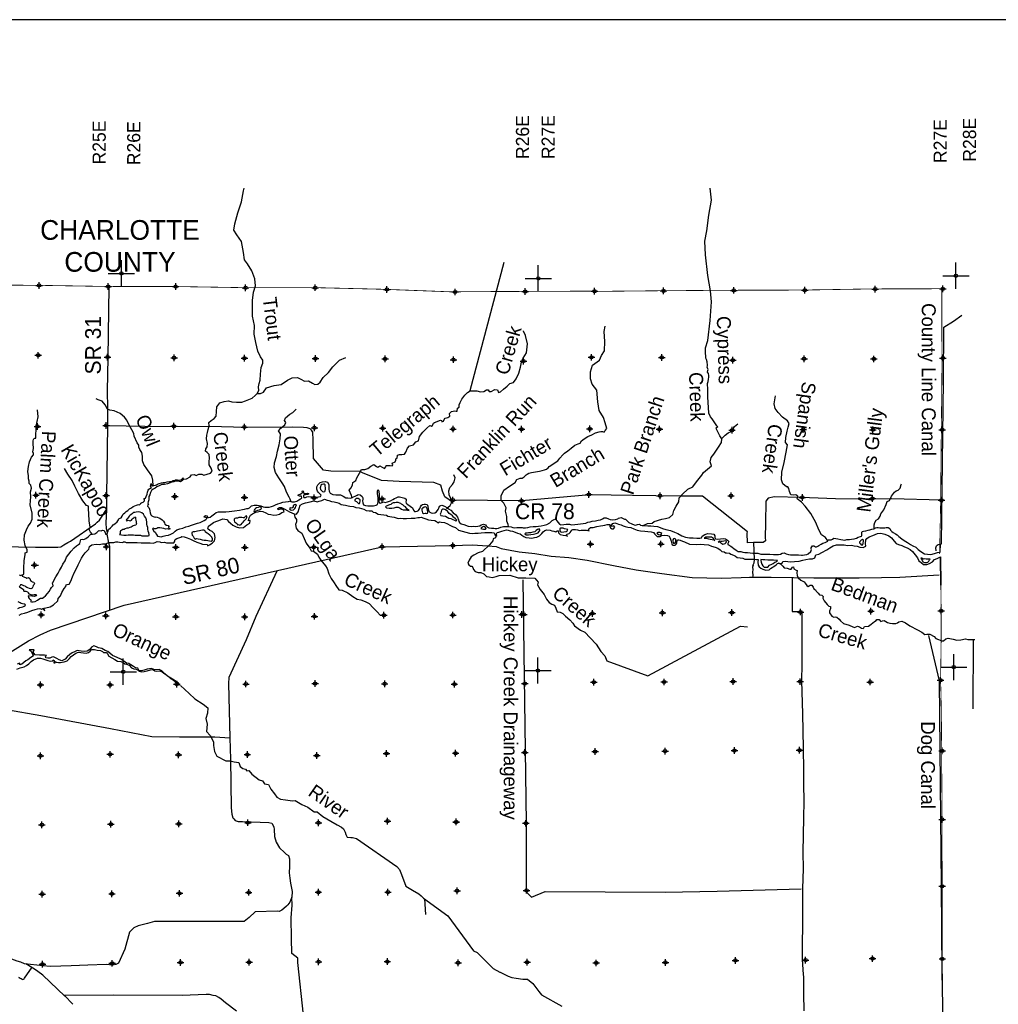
# Model space of a CAD drawing. Extents: x 135824 to 412824, y 708299 to 906299.
# Tile 11 of 12: x 244706 to 319190, y 831380 to 906299. Entities that reach past the tile are written whole.
import ezdxf
from ezdxf.enums import TextEntityAlignment as Align

# ---------------------------------------------------------------- set-up
doc = ezdxf.new("R2010")
doc.units = 0
doc.header["$LTSCALE"] = 1800
doc.header["$PDMODE"] = 34
doc.header["$PDSIZE"] = 250
doc.linetypes.add('PHANTOM', pattern=[0])
doc.linetypes.add('STREAM', pattern=[0])
doc.layers.get('0').update_dxf_attribs({"linetype": 'CONTINUOUS'})
for name, color, linetype in [('BORDER', 1, 'CONTINUOUS'), ('COUNTY', 15, 'PHANTOM'), ('MAJROADS', 9, 'CONTINUOUS'), ('SEC', 2, 'CONTINUOUS'), ('TEXT', 7, 'CONTINUOUS'), ('TRUNKNAMES', 2, 'CONTINUOUS'), ('TRUNKS', 5, 'STREAM'), ('WATER', 4, 'CONTINUOUS')]:
    doc.layers.add(name, color=color, linetype=linetype)

# ---------------------------------------------------------------- blocks, each defined once
blk = doc.blocks.new('TICK')
at = {"color": 0}
for points in [[(500, 0), (500, 1000)], [(0, 500), (1000, 500)]]:
    blk.add_lwpolyline(points, dxfattribs=at)
blk.add_point((500, 500), dxfattribs=at)

msp = doc.modelspace()

# ---------------------------------------------------------------- linework, layer by layer
at = {"layer": 'BORDER', "color": 0}
msp.add_lwpolyline([(135824, 708299), (412824, 708299), (412824, 906299), (135824, 906299)], close=True, dxfattribs=at)
at = {"layer": 'COUNTY', "color": 0}
msp.add_line((314814, 863285), (314781, 865425), dxfattribs=at)
at = {"layer": 'COUNTY', "color": 0, "const_width": 60}
for points in [[(309574, 885814), (304211, 885726), (298807, 885713), (293461, 885675), (288984, 885630), (288208, 885645), (282929, 885623), (278920, 885606), (277966, 885592), (277594, 885590), (272402, 885786), (266950, 885917), (261647, 885912), (256329, 886000), (251194, 886003), (245934, 886091), (240641, 886112)], [(314888, 885827), (309574, 885814)], [(314718, 865650), (314791, 868979), (314845, 874341), (314900, 879803), (314888, 885827)], [(314814, 863285), (314844, 861312), (314838, 859025), (314798, 856034), (314832, 854720), (314858, 853404), (314909, 845443), (314914, 840357), (314926, 834835), (314981, 829498), (315070, 824253), (315101, 819200), (315207, 813930), (315236, 808550), (315283, 803247), (315347, 797993), (315435, 792714), (315683, 785859), (315722, 780672), (315802, 775318)]]:
    msp.add_lwpolyline(points, dxfattribs=at)
at = {"layer": 'MAJROADS', "color": 0}
for points in [[(251483, 885978), (251426, 880574), (251374, 878070), (251389, 876729), (251387, 875388), (251314, 870093), (251306, 869037), (251257, 867990), (251296, 867596), (251361, 867311), (251343, 867152), (251463, 866489), (251529, 866229), (251536, 866086), (251543, 865860), (251551, 861386)], [(314876, 869748), (311098, 869852), (309673, 869804), (306808, 869842), (304161, 869954), (302159, 869994), (301680, 869898), (301503, 869664), (301465, 867989), (301457, 866908), (301463, 866656), (301295, 866507), (300725, 866511), (300557, 866521), (300105, 866491), (300077, 867220), (300103, 867337), (296687, 870036), (295020, 870048), (293127, 870062), (291350, 870093), (288100, 870142), (282935, 869678), (277706, 869734), (277405, 869770), (277063, 869982), (276899, 870419), (276760, 870889), (276217, 871078), (273586, 871156), (272246, 871242), (270809, 871814), (270609, 871916), (268380, 871941), (267836, 872021), (267072, 872923), (267041, 874298), (267012, 874909), (266921, 875061), (266804, 875171), (266595, 875256), (266310, 875258), (265439, 875290), (261861, 875267), (259189, 875345), (256499, 875324), (254228, 875349), (251387, 875388)], [(240718, 866254), (245921, 866165), (247605, 866152), (247840, 866184), (248076, 866333), (248371, 866507), (248564, 866631), (250476, 867932), (250603, 868065), (250780, 868207), (250890, 868365), (251306, 869037)], [(237622, 854183), (245386, 859049), (246253, 859494), (247053, 859839), (252666, 861744), (272291, 866201), (277678, 866281), (279156, 866332), (280329, 866274), (280967, 866222), (281351, 866073), (282714, 865809), (283911, 865672), (285158, 865477), (286499, 865373), (287889, 865184), (289897, 864781), (291620, 864439), (293588, 864170), (295882, 863865), (298128, 863811), (299620, 863857), (300249, 863884), (301909, 863887), (303602, 863846), (305152, 863833), (306703, 863827), (308606, 863835), (310308, 863862), (311700, 863892), (314698, 864064)], [(300557, 866521), (300598, 865213), (300571, 864937), (300485, 864753), (300485, 864753)], [(300485, 864753), (300528, 864803), (300493, 864644), (300500, 864468), (300482, 864251), (300505, 864024), (300487, 863823)], [(264269, 864348), (262683, 860890), (261932, 859119), (260612, 856247), (260600, 855803), (260703, 851654), (260741, 850045), (260797, 846325), (260844, 845855), (260934, 845578), (261009, 845502), (261117, 845375), (261326, 845282), (261661, 845279), (263663, 845214), (263897, 845170), (264054, 844892), (264078, 844683), (264107, 844138), (264221, 843726), (264486, 843280), (264852, 842934), (264994, 842816), (265161, 842714), (265242, 842437), (265241, 842202), (265246, 841867), (265209, 841381), (265256, 840970), (265321, 840610), (265450, 839963), (265413, 839536), (265259, 839144), (265116, 838952), (265006, 838836), (264820, 838678), (264668, 838545), (264450, 838454), (264324, 838455), (262631, 838409), (262159, 837994), (261796, 837678), (256928, 837681), (254959, 837688), (254421, 837524), (253733, 837345), (253397, 837197), (253051, 836881), (252714, 835576), (252228, 834499), (252018, 834400), (251783, 834352), (251289, 834406), (249898, 834357), (248632, 834308), (247057, 834253), (246479, 834299), (245084, 834470)], [(303494, 863882), (303508, 861259), (304227, 861259), (304233, 857265), (304223, 856000), (304297, 853478), (304328, 850863), (304343, 850679), (304350, 849388), (304375, 848140), (304390, 846841), (304355, 845559), (304319, 842953), (304335, 841680), (304299, 840197), (304280, 838756), (304277, 837315), (304268, 836041), (304267, 834784), (304334, 833636), (304358, 833477), (304373, 832169), (304389, 830879)], [(239736, 855507), (239750, 854292), (241065, 854274), (246321, 853355), (251625, 852360), (254763, 851766), (256858, 851734), (259564, 851722), (260703, 851654)], [(245084, 834470), (244800, 834598), (244524, 834667), (241248, 835881), (237513, 837291), (231228, 839408), (230651, 839571), (230341, 839565), (225405, 839493), (222791, 839495), (220177, 839481), (218911, 839441), (218911, 839441), (217219, 839445), (216196, 839402), (215258, 839401), (214839, 839395)], [(266978, 817549), (267008, 818736), (267080, 820578), (266993, 821233), (266813, 824024), (266359, 829332), (266295, 830559), (265887, 834564), (265864, 834891), (265414, 835238), (265389, 836378), (265368, 837970), (265442, 838916), (265413, 839536)], [(248132, 832009), (246476, 833588), (246093, 833868), (245843, 834062), (245843, 834062), (245167, 834453)], [(261211, 830848), (260378, 831499), (260037, 831770), (259853, 831888), (259645, 832016), (259436, 832059), (259160, 832128), (258892, 832130), (257073, 832060), (251811, 832082), (248107, 832043)], [(248748, 831384), (248107, 832043)]]:
    msp.add_lwpolyline(points, dxfattribs=at)
at = {"layer": 'SEC', "color": 0}
for p in [(246184, 886082), (251444, 885994), (256579, 885991), (261897, 885903), (267199, 885907), (272652, 885777), (277844, 885581), (283179, 885614), (288458, 885635), (293711, 885666), (299057, 885704), (304461, 885716), (309824, 885804), (314963, 885817), (246121, 880763), (251398, 880625), (256457, 880572), (261809, 880543), (267212, 880513), (272514, 880492), (277723, 880430), (283050, 880319), (288221, 880610), (293575, 880597), (298978, 880384), (304408, 880497), (309719, 880485), (314973, 880557), (246058, 875352), (251294, 875424), (256445, 875370), (261805, 875307), (267141, 875253), (272334, 875216), (277686, 875153), (282904, 875142), (288091, 875164), (293394, 875135), (298924, 875064), (304337, 875126), (309640, 875098), (314918, 875094), (245946, 870118), (251281, 870088), (256508, 870018), (261809, 869947), (267111, 869917), (272288, 869830), (277681, 869742), (282908, 869679), (288030, 870171), (293442, 870075), (298846, 870079), (304275, 869949), (309612, 869861), (314864, 869732), (251302, 866189), (256589, 866152), (261842, 866140), (267087, 866162), (272291, 866201), (277678, 866281), (288144, 866392), (293515, 866404), (245841, 864799), (246348, 861013), (251266, 860944), (256586, 860874), (261830, 860862), (267143, 860900), (272422, 860981), (277683, 861002), (282937, 861049), (283071, 861048), (288300, 861121), (293629, 861176), (298916, 861189), (304144, 861228), (309498, 861299), (314844, 861312), (246285, 855685), (251589, 855681), (256658, 855746), (261928, 855751), (267190, 855789), (272485, 855769), (277789, 855740), (283151, 855778), (288405, 855884), (293751, 855905), (299004, 855935), (304115, 855932), (309444, 855904), (314798, 856034), (246281, 850289), (251586, 850402), (256788, 850366), (262033, 850379), (267320, 850309), (272616, 850464), (277886, 850486), (283148, 850550), (288502, 850613), (293831, 850643), (299110, 850690), (304062, 850713), (314920, 850662), (246395, 845043), (251649, 845082), (256810, 845104), (262081, 845201), (267443, 845197), (272705, 845320), (277925, 845249), (277933, 845258), (283236, 845154), (314909, 845443), (314914, 840357), (246425, 839765), (251729, 839786), (256874, 839825), (262136, 839897), (267439, 839910), (272735, 839915), (277997, 840021), (283281, 840050), (246438, 834427), (251742, 834499), (256954, 834563), (262166, 834585), (267461, 834615), (272689, 834629), (278076, 834541), (283330, 834579), (288583, 834526), (293853, 834564), (299183, 834720), (304520, 834741), (309623, 834856), (314926, 834835)]:
    msp.add_point(p, dxfattribs=at)
at = {"layer": 'TEXT', "color": 0}
msp.add_line((245841, 864799), (246141, 864799), dxfattribs=at)
msp.add_lwpolyline([(297765, 875400), (297846, 875341)], dxfattribs=at)
at = {"layer": 'TRUNKS', "color": 0}
for points in [[(257107, 871280), (257173, 871343), (257401, 871358), (257675, 871524), (257785, 871678), (257977, 871692), (258130, 871621), (258349, 871716), (258569, 871710), (258714, 871651), (258969, 871706), (259224, 871805), (259355, 871958), (259273, 872166), (259130, 872424), (259119, 872692), (259160, 872937), (259130, 873212), (258984, 873355), (258847, 873481), (258869, 873654), (258987, 873787), (258997, 874043), (258913, 874418), (258954, 874675), (259004, 874883), (259049, 875116), (259119, 875385), (259092, 875657), (259282, 875803), (259517, 875953), (259659, 876131), (259679, 876499), (259715, 876840), (259928, 877134), (260259, 877249), (260587, 877297), (260860, 877232), (261220, 877191), (261608, 877204), (261903, 877295), (262389, 877500), (262635, 877699), (262786, 877848), (262895, 878097), (262888, 878357), (262930, 878618), (263015, 878863), (263026, 879323), (263077, 879836), (263213, 880165), (263223, 880405), (263028, 880659), (262820, 881073), (262677, 881732), (262562, 882379), (262567, 883027), (262436, 883734), (262430, 884238), (262415, 884930), (262496, 885579), (262647, 886061), (262614, 886573), (262379, 887187), (262049, 887727), (261822, 888033), (261740, 888576), (261599, 889431), (261226, 889927), (261010, 890293), (261089, 890758), (261308, 891609), (261596, 892432), (261747, 893270), (261789, 893492)], [(297765, 875400), (297400, 875923), (297287, 876071), (297157, 876353), (297140, 876786), (297077, 877574), (297075, 878168), (297057, 878608), (297096, 878768), (297141, 878958), (297170, 879096), (297161, 879228), (297136, 879371), (297067, 879489), (297086, 879609), (297111, 879671), (297079, 879732), (297043, 879870), (297053, 879960), (297062, 880018), (297042, 880266), (296985, 880431), (296926, 880556), (296895, 881076), (296909, 881323), (297082, 881887), (297269, 883405), (297372, 884823), (297296, 885671), (297070, 886823), (296908, 888402), (296865, 889458), (297017, 890240), (297148, 891438), (297361, 892557), (297270, 893492)], [(281557, 887819), (278972, 878057)], [(314862, 866413), (315030, 878843), (315032, 882892), (315791, 883356), (316410, 883807)], [(270016, 869882), (269953, 870093), (269777, 870496), (269920, 870641), (270049, 870883), (270067, 871083), (270286, 871229), (270375, 871438), (270568, 871792), (270733, 872062), (270973, 872085), (271208, 872159), (271430, 872322), (271657, 872452), (271851, 872310), (271955, 872239), (272118, 872365), (272303, 872263), (272472, 872161), (272579, 872270), (272606, 872378), (272898, 872369), (273051, 872347), (273114, 872439), (273064, 872547), (273279, 872665), (273326, 872790), (273341, 872874), (273441, 872927), (273462, 873171), (273610, 873225), (273790, 873215), (274005, 873245), (274104, 873398), (274217, 873687), (274371, 873881), (274670, 873948), (274852, 874186), (275059, 874260), (275147, 874597), (275388, 874904), (275697, 875211), (275927, 875410), (276011, 875395), (276048, 875367), (276131, 875416), (276193, 875605), (276265, 875645), (276739, 875819), (276815, 875791), (276848, 875708), (276964, 875741), (277007, 875881), (277081, 875982), (277293, 876024), (277456, 876130), (277414, 876334), (277572, 876495), (277836, 876546), (277920, 876507), (277992, 876516), (278030, 876748), (278165, 876822), (278151, 877006), (278221, 877183), (278359, 877432), (278579, 877738), (278801, 877929), (278984, 878067), (279336, 878059), (279512, 878064), (279785, 877991), (280021, 878010), (280232, 878140), (280368, 878129), (280445, 878002), (280601, 878020), (280863, 878171), (281060, 878125), (281158, 877942), (281298, 877987), (281528, 878186), (281801, 878417), (282023, 878619), (282278, 878702), (282492, 878960), (282687, 879398), (282830, 879864), (282894, 880233), (283031, 880538), (283275, 880953), (283344, 881630), (283193, 882264), (283053, 882603), (283044, 882623)], [(281914, 867747), (281880, 867898), (281785, 868149), (281782, 868486), (281681, 868893), (281723, 869145), (281547, 869511), (281345, 869725), (281357, 870070), (281552, 870500), (281993, 870816), (282408, 871081), (282553, 871322), (282801, 871419), (282960, 871416), (283093, 871515), (283249, 871658), (283323, 871715), (283463, 871788), (283662, 871845), (283962, 871899), (284264, 871938), (284476, 871992), (284641, 872039), (284792, 872098), (284937, 872204), (285015, 872302), (285661, 872738), (285827, 872937), (286040, 873180), (286162, 873327), (286429, 873500), (286671, 873702), (286958, 873924), (287205, 874035), (287357, 874075), (287476, 874247), (287667, 874416), (287954, 874596), (288242, 874724), (288536, 874851), (288811, 874944), (288929, 874968), (289063, 874953), (289144, 874928), (289206, 874950), (289256, 875029), (289382, 875193), (289262, 875612), (289128, 876021), (288811, 876574), (288716, 877225), (288630, 878116), (288269, 878569), (288145, 878968), (288159, 879508), (288314, 880014), (288830, 880395), (288987, 880741), (289211, 881095), (289251, 881824), (289183, 882580), (289255, 882984)], [(262789, 877855), (263038, 877851), (263253, 877949), (263501, 878280), (264084, 878466), (264615, 878548), (265084, 878877), (265454, 879041), (265854, 879069), (266115, 878936), (266389, 878794), (266677, 878813), (266999, 878645), (267164, 878538), (267407, 878577), (267566, 878711), (267798, 879081), (268222, 879446), (268530, 879897), (269049, 880395), (269523, 880604)], [(254858, 870826), (254848, 871262), (254775, 871582), (254426, 872039), (254155, 872459), (254050, 872741), (254053, 873095), (254015, 873371), (253852, 873589), (253784, 873766), (253783, 873934), (253648, 874108), (253431, 874598), (253387, 874814), (253246, 875104), (253045, 875435), (252850, 875826), (252676, 876045), (252343, 876338), (251909, 876535), (251579, 876585), (251397, 876673), (251205, 876995), (250995, 877271), (250671, 877369), (250521, 877448)], [(306216, 866658), (306033, 866909), (305723, 867097), (305531, 867491), (305305, 868045), (304914, 868721), (304492, 869277), (304221, 869578), (303878, 869847), (303940, 870047), (303791, 870146), (303575, 870116), (303394, 870150), (303300, 870405), (303257, 870628), (303172, 870744), (303068, 870766), (302778, 870979), (302690, 871291), (302720, 871879), (302884, 872609), (303044, 873403), (303150, 873940), (302992, 874131), (303024, 874507), (303131, 874980), (303200, 875305), (303265, 875578), (303143, 875785), (302752, 876065), (302444, 876401), (302217, 876727), (302133, 877082), (302231, 877681)], [(244866, 864007), (245020, 864136), (245030, 864578), (245048, 865120), (245113, 865610), (245124, 865741), (245284, 865774), (245275, 865957), (245126, 866303), (245048, 866697), (245070, 867096), (245216, 867479), (245350, 867762), (245536, 867982), (245654, 868290), (245664, 868752), (245494, 869388), (245540, 869699), (245543, 869998), (245533, 870364), (245599, 870656), (245555, 870871), (245430, 871009), (245426, 871189), (245389, 871368), (245364, 871591), (245323, 871933), (245389, 872300), (245447, 872655), (245596, 873002), (245751, 873202), (245746, 873293), (245714, 873429), (245753, 873668), (245743, 874054), (245731, 874265), (245751, 874357), (245782, 874410), (245818, 874438), (245870, 874446), (245932, 874450), (245972, 875366), (246100, 876088), (246074, 876609)], [(265364, 869624), (265283, 869824), (265221, 869968), (265013, 870337), (264853, 870788), (264694, 871070), (264438, 871432), (264173, 871841), (264065, 872220), (264094, 872576), (264257, 873066), (264328, 873459), (264459, 873961), (264519, 874397), (264551, 874782), (264400, 875016), (264578, 875222), (264875, 875461), (264974, 875643), (264852, 875809), (264934, 875994), (265271, 876278), (265494, 876412), (265747, 876675)], [(292160, 867803), (292486, 867962), (292850, 867990), (292993, 868116), (293591, 868290), (293867, 868333), (294166, 868428), (294416, 868659), (294497, 868948), (294669, 869278), (294886, 869604), (294898, 869924), (295159, 870207), (295564, 870575), (295938, 870747), (296222, 871142), (296613, 871647), (296763, 871856), (297349, 872363), (297270, 872662), (297331, 872995), (297540, 873241), (297891, 873769), (298115, 874123), (298156, 874416), (298006, 874638), (297752, 875136), (297727, 875239), (297846, 875341)], [(298124, 874397), (298403, 874674), (298638, 874871), (298848, 874958), (298934, 875007), (299033, 875106), (299058, 875266), (299119, 875341), (299354, 875550)], [(250241, 867120), (250097, 867306), (249984, 867505), (250063, 867697), (250001, 868158), (249963, 868704), (249933, 869082), (249948, 869286), (249796, 869325), (249504, 869694), (249179, 870246), (248913, 870795), (248712, 871224), (248379, 871720), (248114, 872141)], [(277190, 869105), (277460, 869328), (277569, 869537), (277530, 869865), (277383, 870148), (277364, 870440), (277441, 870692), (277651, 870923), (277785, 871136), (277854, 871433), (277739, 871672)], [(309739, 867612), (309744, 867860), (309794, 868052), (309885, 868217), (310076, 868324), (310202, 868517), (310236, 868693), (310465, 869000), (310660, 869414), (310730, 869647), (310897, 869721), (311070, 870042), (311283, 870345), (311410, 870454), (311573, 870492), (311727, 870658), (311805, 870930), (311827, 870981)], [(265592, 868702), (265640, 868453), (265778, 868262), (265771, 868098), (265694, 867893), (265753, 867621), (265875, 867431), (266185, 867218), (266358, 866812), (266522, 866477), (266786, 866084), (266888, 865877), (267073, 865851), (267384, 865622), (267470, 865415), (267617, 865176), (267974, 864736), (268112, 864549), (268224, 864130), (268412, 863792), (268652, 863438), (268766, 863244), (269006, 862930), (269251, 862881), (269673, 862681), (270064, 862417), (270379, 862201), (270671, 862168), (271001, 862039), (271299, 861866), (271599, 861541), (271886, 861268), (272165, 860963)], [(280872, 867090), (280953, 866995), (280930, 866879), (280755, 866797), (280709, 866648), (280602, 866499), (280456, 866353), (279937, 865827), (279610, 865724), (279276, 865544), (279073, 865418), (278920, 865168), (278806, 864954), (278892, 864807), (279021, 864713), (279125, 864706), (279202, 864622), (279244, 864459), (279366, 864304), (279594, 864247), (279799, 864233), (280032, 864139), (280238, 863941), (280426, 863919), (280679, 863866), (280975, 863925), (281202, 864020), (282010, 864037), (282645, 863824), (283237, 863838), (283914, 863793), (284169, 863504), (284111, 863303), (284324, 862945), (284636, 862568), (284804, 862198), (284999, 861944), (285216, 861834), (285409, 861748), (285524, 861526), (285619, 861246), (285851, 861213), (286057, 861107), (286251, 860921), (286570, 860640), (286805, 860383), (286943, 860172), (287379, 859845), (287721, 859684), (288114, 859264), (288576, 858785), (288942, 858221), (289250, 857908), (289390, 857517), (292513, 856367), (299560, 860158), (300093, 860096)], [(314456, 865875), (314441, 866122), (314485, 866268), (314543, 866326), (314616, 866369), (314703, 866399), (314862, 866413)], [(302413, 864968), (302646, 864879), (302800, 864716), (302885, 864593), (303118, 864564), (303327, 864494), (303431, 864479), (303525, 864652), (303589, 864665), (303631, 864505), (303796, 864419), (303892, 864396), (303854, 864199), (303880, 864016), (303962, 863836), (304148, 863658), (304418, 863517), (304495, 863434), (304609, 863239), (304706, 863164), (304869, 863270), (304997, 863283), (305087, 863116), (305156, 862993), (305265, 862918), (305326, 862815), (305476, 862656), (305569, 862549), (305770, 862511), (305847, 862404), (305836, 862288), (305939, 862081), (306174, 861795), (306303, 861681), (306412, 861646), (306417, 861490), (306332, 861297), (306349, 861165), (306512, 860918), (306681, 860832), (306777, 860865), (306905, 860843), (307083, 860696), (307184, 860553), (307402, 860364), (307848, 860221), (308106, 860107), (308242, 860061), (308469, 860151), (308614, 860105), (308775, 859990), (308892, 859976), (308967, 860017), (309010, 860133), (309306, 860148), (309524, 860295), (309651, 860416), (309758, 860518), (309881, 860595), (309953, 860672), (310121, 860654), (310194, 860570), (310243, 860499), (310374, 860564), (310510, 860590), (310760, 860440), (310924, 860386), (311133, 860368), (311401, 860351), (311525, 860409), (311616, 860486), (311859, 860541), (312129, 860399), (312464, 860183), (313027, 859869), (313357, 859700), (313600, 859511), (313755, 859545), (313980, 859535), (314302, 859378), (314443, 859224), (314628, 859138), (314894, 859029), (315022, 859030), (315192, 859180), (315372, 859250), (315749, 859154), (316042, 859085), (316334, 859104), (316681, 859188), (316878, 859150), (317050, 859140)], [(282999, 863691), (283253, 845170), (283262, 839943), (283655, 839535), (284703, 839959), (293845, 839923), (297803, 839986), (304177, 840156)], [(313869, 859434), (314691, 855997), (314845, 840388), (314897, 833853)], [(317050, 859140), (317404, 859134)], [(317286, 859136), (317245, 853872)], [(256954, 855650), (257593, 855036), (258046, 854625), (258678, 854228), (259038, 853931), (259002, 853527), (258879, 853133), (258979, 852686), (258934, 852129), (259205, 851844), (259458, 851346), (259454, 851062), (259522, 850611), (259718, 850265), (260399, 849896), (260727, 849899), (261040, 849839), (261389, 849778), (261492, 849487), (261682, 849313), (261887, 849280), (261984, 849133), (262148, 849170), (262383, 848893), (262928, 848458), (263181, 848377), (263340, 848151), (263645, 848094), (263812, 847752), (264089, 847394), (264283, 847152), (264561, 846983), (264946, 846928), (265467, 846865), (265671, 846883), (266183, 846589), (266637, 846370), (267129, 846019), (267350, 846029), (267786, 845658), (268398, 845304), (268873, 845037), (269199, 844869), (269357, 844742), (269476, 844479), (269526, 844296), (269640, 844097), (269897, 844064), (270045, 844069), (270342, 843985), (273411, 841861), (273613, 841639), (273774, 841248), (274092, 840375), (274615, 840065), (275079, 839782), (275264, 839640), (275450, 839454), (277302, 838105), (279253, 835444), (279526, 835315), (280748, 834100), (281239, 833837)], [(275508, 839404), (275585, 838216)], [(314897, 833853), (315064, 824866)], [(281268, 833823), (281429, 833754), (281891, 833531), (282153, 833414), (282498, 833358), (282991, 833285), (283170, 833305), (283357, 833287), (283755, 832951), (284221, 832362), (284410, 832096), (285980, 831246)]]:
    msp.add_lwpolyline(points, dxfattribs=at)
msp.add_lwpolyline([(244608, 833454, -0.028387), (244884, 833296, 0.523821), (245062, 833368), (245656, 834215)], format="xyb", dxfattribs=at)
at = {"layer": 'WATER', "color": 0}
for points in [[(244690, 864058), (244748, 863999), (244823, 864032), (244899, 864057), (244898, 863956), (245015, 863905), (245074, 863880), (245166, 863846), (245241, 863812), (245375, 863853), (245467, 863768), (245533, 863626), (245599, 863566), (245666, 863533), (245775, 863498), (245824, 863389), (245807, 863314), (245723, 863256), (245714, 863147), (245646, 863047), (245554, 863006), (245462, 863023), (245328, 863066), (245253, 863100), (245186, 863150), (245119, 863184), (245019, 863227), (244910, 863261), (244861, 863303), (244768, 863287), (244726, 863195), (244675, 863137), (244767, 863086), (244884, 863018), (244984, 862951), (245008, 862884), (245025, 862817), (245184, 862816), (245292, 862756), (245334, 862764), (245351, 862697), (245400, 862605), (245475, 862579), (245551, 862553), (245693, 862544), (245802, 862560), (245869, 862560), (245919, 862568), (245978, 862526), (245935, 862450), (245826, 862409), (245659, 862436), (245567, 862453), (245449, 862445), (245382, 862454), (245357, 862429), (245365, 862345), (245415, 862261), (245473, 862202), (245531, 862177), (245581, 862126), (245548, 862085), (245522, 862034), (245614, 861992), (245731, 862000), (245891, 862040), (246050, 862123), (246168, 862198), (246302, 862272), (246436, 862280), (246554, 862363), (246664, 862471), (246832, 862629), (246959, 862779), (247052, 862979), (247137, 863096), (247247, 863221), (247215, 863455), (247265, 863497), (247351, 863731), (247452, 863914), (247638, 864198), (247732, 864381), (247892, 864632), (247978, 864866), (248164, 865124), (248274, 865399), (248452, 865641), (248629, 865866), (248840, 866116), (249025, 866265), (249185, 866357), (249286, 866440), (249346, 866640), (249372, 866741), (249464, 866782), (249581, 866756), (249741, 866830), (249918, 866955), (249977, 867013), (250086, 867121), (250254, 867153), (250413, 867177), (250573, 867269), (250657, 867360), (250699, 867418), (250767, 867426), (250900, 867417), (251018, 867458), (251127, 867424), (251209, 867256), (251242, 867164), (251317, 867121), (251377, 867230), (251402, 867338), (251471, 867514), (251622, 867647), (251757, 867755), (251816, 867863), (251959, 867938), (252127, 868079), (252221, 868237), (252288, 868337), (252431, 868404), (252516, 868512), (252550, 868646), (252617, 868704), (252710, 868770), (252819, 868878), (252937, 868953), (253072, 869069), (253215, 869152), (253350, 869268), (253467, 869309), (253593, 869367), (253736, 869400), (253836, 869382), (253929, 869474), (253937, 869516), (254021, 869557), (254114, 869598), (254207, 869698), (254207, 869790), (254149, 869858), (254275, 869899), (254343, 870024), (254403, 870199), (254445, 870358), (254488, 870509), (254531, 870584), (254615, 870617), (254674, 870658), (254733, 870716), (254674, 870800), (254700, 870918), (254709, 871010), (254742, 870875), (254809, 870825), (254926, 870849), (255035, 870873), (255119, 870906), (255203, 870964), (255329, 871006), (255488, 871055), (255614, 871079), (255765, 871095), (255924, 871136), (256109, 871151), (256251, 871167), (256377, 871225), (256478, 871249), (256570, 871299), (256713, 871298), (256863, 871263), (256964, 871296), (257040, 871338), (257157, 871429), (257089, 871228), (256955, 871146), (256804, 871180), (256662, 871181), (256570, 871190), (256435, 871141), (256293, 871108), (256158, 871059), (255949, 870985), (255731, 870944), (255521, 870937), (255319, 870821), (255143, 870764), (255009, 870664), (254874, 870573), (254739, 870473), (254663, 870332), (254620, 870156), (254535, 870014), (254543, 869872), (254534, 869755), (254482, 869613), (254465, 869521), (254515, 869453), (254456, 869395), (254438, 869286), (254530, 869185), (254579, 869051), (254603, 868917), (254628, 868774), (254685, 868631), (254768, 868547), (254869, 868488), (255011, 868453), (255094, 868461), (255379, 868359), (255562, 868240), (255662, 868131), (255720, 868013), (255761, 867921), (255878, 867845), (256011, 867802), (256053, 867735), (256044, 867668), (256085, 867617), (256135, 867575), (256102, 867517), (255951, 867551), (255809, 867544), (255666, 867578), (255533, 867621), (255374, 867639), (255223, 867623), (255147, 867590), (255072, 867549), (254996, 867549), (254921, 867566), (254879, 867609), (254821, 867567), (254912, 867391), (255020, 867298), (255111, 867130), (255202, 867003), (255344, 866969), (255486, 866951), (255638, 867001), (255839, 867049), (256032, 867082), (256216, 867156), (256401, 867247), (256536, 867388), (256662, 867471), (256897, 867562), (257124, 867610), (257359, 867701), (257577, 867758), (257770, 867832), (258005, 867906), (258232, 867980), (258433, 868037), (258601, 868112), (258752, 868203), (258870, 868269), (258937, 868335), (258930, 868428), (258838, 868428), (258737, 868446), (258771, 868512), (258872, 868562), (258981, 868553), (258988, 868452), (259013, 868410), (259089, 868410), (259198, 868459), (259332, 868551), (259526, 868692), (259661, 868800), (259845, 868840), (260138, 868855), (260406, 868853), (260649, 868885), (261060, 868924), (261429, 868989), (261655, 869038), (261823, 869062), (261982, 869094), (262100, 869110), (262201, 869168), (262352, 869309), (262545, 869367), (262771, 869365), (262939, 869339), (263072, 869305), (263231, 869228), (263365, 869202), (263557, 869218), (263700, 869217), (263884, 869249), (264019, 869315), (264178, 869389), (264346, 869455), (264539, 869513), (264732, 869587), (264942, 869602), (265160, 869634), (265244, 869659), (265419, 869607), (265629, 869623), (265805, 869663), (265956, 869771), (266091, 869829), (266192, 869904), (266159, 870038), (266092, 870055), (266000, 870047), (265900, 870107), (265917, 870182), (266051, 870198), (266169, 870264), (266228, 870331), (266212, 870423), (266279, 870456), (266303, 870347), (266303, 870288), (266378, 870246), (266487, 870245), (266604, 870261), (266704, 870219), (266604, 870161), (266461, 870145), (266394, 870154), (266319, 870129), (266310, 870029), (266326, 869945), (266451, 869935), (266561, 869985), (266712, 870017), (267021, 869990), (267172, 869964), (267297, 869972), (267448, 869987), (267608, 870020), (267658, 870120), (267567, 870204), (267459, 870331), (267384, 870423), (267310, 870583), (267319, 870759), (267387, 870901), (267463, 870976), (267573, 871092), (267757, 871141), (267958, 871148), (268126, 871105), (268225, 870920), (268224, 870744), (268239, 870577), (268263, 870418), (268329, 870275), (268538, 870181), (268764, 870146), (268890, 870137), (269132, 870135), (269316, 870042), (269525, 869924), (269675, 869914), (269910, 869904), (270103, 869987), (270246, 870044), (270397, 870119), (270473, 870168), (270615, 870151), (270781, 870024), (270823, 869923), (270822, 869814), (270796, 869689), (270828, 869530), (270869, 869395), (271020, 869327), (271204, 869309), (271380, 869308), (271623, 869315), (271841, 869356), (271942, 869422), (271985, 869614), (271987, 869932), (271947, 870234), (271940, 870418), (271957, 870527), (272024, 870510), (272056, 870233), (272054, 869982), (272061, 869790), (272052, 869639), (272076, 869555), (272143, 869521), (272294, 869554), (272403, 869611), (272520, 869552), (272705, 869609), (272940, 869700), (273100, 869783), (273234, 869857), (273360, 869915), (273503, 870006), (273620, 869989), (273812, 869937), (274021, 869885), (274130, 869809), (274121, 869726), (274095, 869609), (274128, 869500), (274236, 869415), (274419, 869288), (274603, 869153), (274677, 868985), (274743, 868876), (274835, 868875), (274953, 868908), (275054, 868966), (275164, 869116), (275206, 869241), (275299, 869358), (275375, 869416), (275484, 869440), (275584, 869440), (275718, 869414), (275776, 869296), (275808, 869053), (275849, 868894), (275915, 868818), (276032, 868767), (276141, 868758), (276292, 868773), (276418, 868840), (276545, 869040), (276596, 869131), (276664, 869273), (276756, 869340), (276848, 869364), (277032, 869296), (277216, 869186), (277349, 869085), (277533, 868983), (277690, 868789), (277882, 868654), (278032, 868444), (278097, 868234), (278138, 868125), (278188, 868032), (278305, 867948), (278514, 867888), (278848, 867768), (279116, 867741), (279258, 867757), (279409, 867731), (279576, 867755), (279719, 867788), (279837, 867871), (280013, 867911), (280155, 867860), (280221, 867776), (280313, 867675), (280413, 867632), (280605, 867614), (280798, 867613), (280890, 867596), (281024, 867586), (281158, 867611), (281334, 867685), (281536, 867742), (281686, 867733), (281829, 867724), (281946, 867739), (282105, 867713), (282239, 867662), (282364, 867628), (282548, 867652), (282749, 867650), (282883, 867666), (282945, 867656), (283029, 867630), (283196, 867629), (283372, 867670), (283557, 867719), (283783, 867742), (284017, 867741), (284185, 867756), (284403, 867797), (284621, 867829), (284839, 867894), (285049, 868010), (285243, 868201), (285444, 868284), (285520, 868258), (285594, 868166), (285702, 868031), (285785, 867913), (285894, 867854), (286112, 867886), (286288, 867910), (286547, 867925), (286714, 867857), (286966, 867897), (287175, 867921), (287385, 867936), (287602, 867960), (287787, 868000), (287955, 868058), (288114, 868090), (288280, 868133), (288531, 868165), (288724, 868206), (288900, 868255), (289076, 868320), (289194, 868387), (289345, 868386), (289529, 868326), (289645, 868266), (289855, 868248), (290056, 868272), (290224, 868313), (290283, 868379), (290475, 868412), (290626, 868335), (290751, 868301), (290818, 868284), (290943, 868166), (291068, 868048), (291301, 867929), (291468, 867861), (291577, 867835), (291661, 867851), (291737, 867893), (291879, 867908), (291946, 867841), (292096, 867815), (292314, 867813), (292515, 867795), (292741, 867794), (292984, 867767), (293251, 867732), (293452, 867672), (293627, 867587), (293895, 867518), (294237, 867432), (294546, 867313), (294797, 867194), (295106, 867033), (295381, 866931), (295691, 866870), (295967, 866876), (296243, 866841), (296461, 866840), (296604, 866881), (296638, 866998), (296848, 867130), (297092, 867204), (297351, 867177), (297535, 867159), (297610, 867025), (297625, 866899), (297667, 866790), (297809, 866772), (298035, 866787), (298245, 866828), (298437, 866801), (298570, 866692), (298670, 866591), (298636, 866499), (298611, 866440), (298610, 866365), (298836, 866236), (298936, 866160), (299069, 866051), (299227, 865941), (299402, 865831), (299595, 865838), (299745, 865787), (299888, 865761), (300089, 865768), (300298, 865733), (300515, 865715), (300674, 865697), (300875, 865712), (301109, 865635), (301360, 865642), (301603, 865632), (301812, 865631), (302072, 865612), (302264, 865594), (302449, 865601), (302608, 865642), (302751, 865717), (302885, 865724), (303043, 865665), (303219, 865605), (303378, 865587), (303579, 865586), (303763, 865576), (303989, 865575), (304215, 865548), (304299, 865556), (304449, 865572), (304617, 865612), (304726, 865645), (304929, 865837), (304972, 865979), (304956, 866047), (304939, 866122), (304990, 866197), (305058, 866255), (305141, 866271), (305200, 866229), (305283, 866178), (305350, 866178), (305443, 866228), (305535, 866302), (305703, 866393), (305846, 866468), (306006, 866525), (306115, 866575), (306216, 866608), (306241, 866725), (306317, 866733), (306459, 866723), (306568, 866773), (306669, 866839), (306812, 866821), (306970, 866787), (307205, 866735), (307497, 866700), (307665, 866740), (307866, 866739), (308009, 866780), (308210, 866804), (308403, 866861), (308529, 866919), (308697, 866976), (308772, 867009), (308798, 867043), (308807, 867168), (308791, 867269), (308833, 867352), (308917, 867394), (309110, 867418), (309286, 867450), (309420, 867474), (309563, 867532), (309714, 867564), (309790, 867589), (309832, 867631), (309932, 867663), (310050, 867654), (310175, 867645), (310368, 867644), (310552, 867643), (310661, 867659), (310803, 867658), (310937, 867581), (310986, 867464), (311078, 867363), (311186, 867270), (311353, 867185), (311486, 867100), (311619, 866974), (311853, 866788), (312036, 866678), (312270, 866509), (312503, 866374), (312678, 866263), (312904, 866153), (313087, 865993), (313287, 865832), (313562, 865663), (313796, 865620), (314064, 865618), (314333, 865691), (314551, 865749), (314777, 865789), (314791, 866403)], [(244657, 860981), (244834, 861089), (245077, 861138), (245320, 861229), (245622, 861336), (245874, 861426), (246059, 861476), (246251, 861500), (246368, 861457), (246435, 861499), (246610, 861322), (246553, 861515), (246704, 861539), (247022, 861629), (247283, 861779), (247603, 862087), (247629, 862254), (247806, 862454), (247908, 862721), (248102, 863030), (248212, 863180), (248237, 863289), (248330, 863322), (248480, 863346), (248607, 863580), (248726, 863914), (248845, 864223), (249023, 864549), (249150, 864825), (249286, 865075), (249404, 865326), (249531, 865534), (249683, 865726), (249961, 866009), (250012, 866218), (250205, 866334), (250532, 866400), (250758, 866373), (251001, 866405), (251152, 866421), (251227, 866337), (251311, 866454), (251462, 866512), (251596, 866511), (251764, 866510), (251873, 866526), (252015, 866567), (252174, 866566), (252291, 866540), (252551, 866522), (252618, 866581), (252719, 866580), (252810, 866529), (253020, 866511), (253237, 866510), (253430, 866509), (253648, 866508), (253949, 866506), (254351, 866487), (254636, 866502), (254862, 866476), (255029, 866517), (255172, 866583), (255381, 866582), (255473, 866514), (255733, 866538), (255883, 866487), (256185, 866485), (256444, 866484), (256495, 866559), (256538, 866743), (256672, 866826), (256966, 866916), (257058, 866966), (257234, 866940), (257451, 866872), (257719, 866778), (257919, 866660), (258195, 866550), (258412, 866465), (258621, 866388), (258964, 866369), (259005, 866260), (259165, 866352), (259358, 866468), (259543, 866651), (259587, 866910), (259530, 867187), (259355, 867347), (259188, 867423), (259021, 867558), (259072, 867750), (259257, 867883), (259451, 868033), (259644, 868116), (259870, 868198), (260172, 868322), (260323, 868296), (260473, 868279), (260607, 868127), (260748, 867984), (260932, 867841), (261174, 867722), (261441, 867628), (261743, 867660), (262003, 867860), (262214, 868001), (262240, 868202), (262122, 868177), (262174, 868395), (262267, 868595), (262427, 868712), (262687, 868827), (263031, 868901), (263215, 868883), (263440, 868765), (263607, 868680), (263833, 868637), (264042, 868611), (264277, 868634), (264487, 868675), (264655, 868791), (264831, 868841), (264773, 868992), (264656, 869068), (264522, 869043), (264371, 869002), (264347, 869103), (264489, 869186), (264640, 869185), (264891, 869066), (265058, 868957), (265250, 868855), (265425, 868770), (265592, 868702), (265784, 868668), (265903, 868860), (265979, 869111), (266056, 869353), (266224, 869469), (266451, 869535), (266811, 869608), (267105, 869699), (267341, 869608), (267509, 869658), (267710, 869715), (267912, 869814), (268121, 869746), (268246, 869703), (268430, 869644), (268639, 869617), (268832, 869574), (269032, 869506), (269166, 869413), (269333, 869378), (269509, 869352), (269701, 869318), (269835, 869283), (270103, 869248), (270295, 869180), (270538, 869153), (270730, 869094), (270898, 869051), (271073, 868949), (271316, 868931), (271517, 868938), (271600, 868829), (271793, 868794), (272001, 868684), (272194, 868641), (272420, 868631), (272612, 868605), (272737, 868512), (272880, 868486), (273030, 868460), (273198, 868442), (273348, 868391), (273524, 868356), (273700, 868372), (273892, 868345), (274152, 868344), (274496, 868367), (274772, 868382), (275015, 868414), (275133, 868430), (275284, 868454), (275401, 868387), (275610, 868327), (275810, 868242), (276028, 868207), (276296, 868197), (276429, 868129), (276529, 868011), (276664, 868086), (276789, 868077), (277032, 868050), (277266, 867931), (277441, 867838), (277659, 867736), (277876, 867659), (278092, 867465), (278385, 867380), (278653, 867303), (278954, 867234), (279155, 867208), (279356, 867223), (279591, 867239), (279834, 867245), (280102, 867277), (280353, 867284), (280630, 867274), (280822, 867256), (280863, 867139), (280938, 867004), (281022, 867054), (280989, 867171), (281057, 867272), (281166, 867296), (281393, 867387), (281757, 867475), (281879, 867451), (282029, 867416), (282205, 867373), (282414, 867314), (282606, 867237), (282807, 867177), (282932, 867067), (283066, 866983), (283241, 866906), (283475, 866880), (283685, 866853), (283878, 866903), (284062, 866927), (284264, 867034), (284449, 867201), (284559, 867326), (284685, 867434), (284836, 867475), (285071, 867465), (285204, 867406), (285372, 867379), (285514, 867337), (285606, 867395), (285715, 867411), (285723, 867260), (285848, 867134), (286065, 867065), (286266, 867039), (286403, 867005), (286266, 867039), (286367, 867156), (286367, 867156), (286535, 867213), (286594, 867280), (286679, 867380), (286713, 867447), (286813, 867496), (287015, 867512), (287157, 867486), (287307, 867443), (287450, 867467), (287575, 867458), (287710, 867466), (287844, 867465), (288044, 867413), (287994, 867472), (288020, 867564), (288163, 867664), (288347, 867663), (288641, 867728), (288918, 867777), (289102, 867809), (289245, 867850), (289429, 867882), (289614, 867890), (289621, 867739), (289679, 867630), (289788, 867554), (289897, 867561), (289998, 867695), (289931, 867779), (289848, 867763), (289730, 867738), (289756, 867830), (289849, 867955), (290008, 868013), (290159, 867953), (290284, 867902), (290493, 867851), (290644, 867791), (290802, 867748), (291003, 867689), (291229, 867670), (291446, 867552), (291697, 867467), (291965, 867398), (292283, 867388), (292517, 867344), (292769, 867334), (292936, 867283), (293044, 867165), (293136, 867073), (293227, 866988), (293437, 866987), (293554, 867053), (293806, 867068), (294015, 867050), (294132, 866999), (294190, 866899), (294231, 866773), (294281, 866630), (294338, 866420), (294379, 866353), (294429, 866319), (294597, 866310), (294681, 866393), (294724, 866476), (294733, 866569), (294767, 866728), (294876, 866718), (294976, 866701), (295143, 866625), (295302, 866582), (295686, 866387), (296214, 866375), (296499, 866399), (296801, 866363), (297144, 866336), (297369, 866243), (297645, 866157), (297846, 866089), (298030, 865970), (298154, 865836), (298330, 865801), (298422, 865725), (298514, 865733), (298723, 865698), (298840, 865639), (299041, 865562), (299183, 865469), (299316, 865376), (299550, 865350), (299735, 865332), (299902, 865255), (300094, 865263), (300312, 865261), (300580, 865260), (300773, 865233), (300915, 865233), (300889, 865023), (300913, 864797), (300987, 864662), (301112, 864561), (301271, 864493), (301497, 864425), (301748, 864448), (301858, 864540), (301975, 864623), (302059, 864664), (302186, 864747), (302278, 864831), (302379, 864930), (302547, 864946), (302647, 864895), (302774, 864995), (302799, 865079), (302975, 865086), (303168, 865076), (303411, 865058), (303687, 865073), (304031, 865088), (304316, 865170), (304543, 865219), (304828, 865284), (305045, 865266), (305230, 865349), (305290, 865575), (305525, 865640), (305752, 865748), (306147, 865963), (306366, 866104), (306626, 866278), (306878, 866352), (307171, 866351), (307448, 866332), (307716, 866289), (308026, 866320), (308227, 866277), (308444, 866251), (308645, 866174), (308913, 866147), (309098, 866238), (309090, 866448), (309117, 866724), (309185, 866824), (309370, 866940), (309630, 867048), (310000, 867205), (310251, 867220), (310561, 867159), (310853, 867032), (311070, 866871), (311253, 866619), (311419, 866450), (311603, 866374), (311837, 866289), (312038, 866187), (312255, 866119), (312480, 865983), (312655, 865840), (312863, 865587), (313029, 865343), (313145, 865133), (313320, 864998), (313504, 864846), (313747, 864853), (313948, 864927), (314175, 865060), (314336, 865226), (314537, 865301), (314781, 865425), (314814, 863285)], [(309932, 867663), (310368, 867644)], [(244563, 861503), (244723, 861561), (244840, 861594), (244949, 861626), (245050, 861684), (245134, 861725), (245160, 861776), (245068, 861835), (244926, 861861), (244826, 861887), (244734, 861938), (244600, 861997)], [(244476, 856879), (244744, 856970), (245046, 857068), (245222, 857160), (245399, 857293), (245576, 857459), (245769, 857600), (246063, 857716), (246289, 857715), (246473, 857655), (246615, 857604), (246841, 857544), (247050, 857501), (247217, 857509), (247251, 857600), (247326, 857533), (247309, 857374), (247409, 857374), (247435, 857465), (247476, 857415), (247652, 857397), (247819, 857388), (248088, 857445), (248322, 857511), (248491, 857686), (248626, 857852), (248811, 857977), (248987, 858093), (249172, 858176), (249364, 858141), (249557, 858115), (249774, 858089), (249942, 858138), (250068, 858246), (250161, 858371), (250395, 858370), (250613, 858335), (250856, 858292), (251014, 858233), (251089, 858157), (251307, 858156), (251382, 858055), (251481, 857878), (251715, 857743), (251940, 857625), (252149, 857498), (252400, 857463), (252592, 857395), (252701, 857294), (252826, 857251), (253035, 857183), (253226, 856973), (253385, 856897), (253569, 856870), (253711, 856803), (253836, 856735), (253987, 856684), (254179, 856708), (254414, 856757), (254666, 856831), (254833, 856847), (255000, 856754), (255143, 856736), (255327, 856752), (255528, 856700), (255669, 856566), (255903, 856422), (256194, 856178), (256420, 856034), (256653, 855865), (256895, 855680), (256779, 855831), (256603, 855941), (256328, 856127), (255961, 856355), (255744, 856532), (255528, 856759), (255327, 856852), (254992, 856829), (254750, 856922), (254398, 856891), (254188, 856800), (253987, 856742), (253803, 856744), (253695, 856945), (253519, 856971), (253361, 857089), (253177, 857199), (253011, 857317), (252826, 857327), (252643, 857487), (252401, 857631), (252117, 857758), (251758, 857927), (251575, 858104), (251416, 858214), (251207, 858290), (250957, 858442), (250698, 858502), (250547, 858579), (250347, 858647), (250162, 858556), (250036, 858389), (249850, 858239), (249616, 858232), (249382, 858259), (249089, 858302), (248871, 858211), (248694, 858128), (248518, 858004), (248307, 857812), (248164, 857646), (247921, 857513), (247703, 857581), (247536, 857699), (247286, 857818), (247143, 857794), (246992, 857728), (246842, 857720), (246691, 857754), (246666, 857838), (246742, 857930), (246583, 857939), (246433, 857957), (246223, 857958), (245880, 857977), (245739, 858170), (245807, 858354), (245430, 858356), (245588, 858238), (245679, 858011), (245746, 857902), (245561, 857777), (245317, 857603), (245166, 857520), (245023, 857387), (244871, 857254), (244729, 857213), (244729, 857347), (244520, 857272)]]:
    msp.add_lwpolyline(points, dxfattribs=at)
for points in [[(267953, 870798), (267945, 870857), (267945, 870916), (267912, 870966), (267820, 870967), (267703, 870926), (267619, 870884), (267593, 870759), (267567, 870667), (267608, 870549), (267699, 870440), (267758, 870398), (267841, 870364), (267925, 870397), (267951, 870463), (267993, 870580), (267978, 870714)], [(270551, 869809), (270459, 869877), (270317, 869861), (270233, 869794), (270224, 869753), (270223, 869686), (270332, 869643), (270415, 869575), (270490, 869499), (270557, 869491), (270599, 869549), (270617, 869683), (270618, 869767)], [(262740, 869151), (262665, 869109), (262597, 869043), (262555, 868976), (262521, 868918), (262554, 868859), (262697, 868917), (262831, 868974), (262966, 869015), (263058, 869048), (263109, 869098), (263084, 869174), (263001, 869224), (262908, 869208), (262858, 869175)], [(265647, 869114), (265697, 869181), (265731, 869273), (265765, 869339), (265732, 869407), (265632, 869382), (265556, 869341), (265522, 869299), (265513, 869215), (265488, 869174), (265412, 869141), (265303, 869150), (265244, 869075), (265302, 868999), (265428, 868982), (265537, 869006)], [(274139, 869005), (274230, 868980), (274348, 868962), (274206, 869055), (274081, 869224), (273965, 869291), (273865, 869376), (273756, 869427), (273706, 869477), (273639, 869511), (273506, 869554), (273363, 869555), (273263, 869547), (273137, 869532), (273036, 869474), (272952, 869416), (272860, 869374), (272784, 869358), (272666, 869300), (272599, 869276), (272557, 869234), (272615, 869167), (272833, 869140), (273034, 869130), (273210, 869163), (273361, 869203), (273520, 869219), (273654, 869143), (273770, 869050), (273904, 868999)], [(275594, 868752), (275678, 868718), (275753, 868751), (275779, 868835), (275755, 868969), (275730, 869087), (275681, 869179), (275622, 869221), (275497, 869214), (275387, 869139), (275320, 869089), (275303, 868981), (275344, 868880), (275376, 868771), (275435, 868720), (275569, 868753)], [(253366, 868796), (253290, 868722), (253172, 868630), (253096, 868572), (253046, 868514), (252978, 868447), (252919, 868356), (252851, 868289), (252801, 868206), (252834, 868155), (252918, 868196), (252960, 868230), (253043, 868204), (253119, 868170), (253228, 868211), (253270, 868303), (253355, 868378), (253413, 868419), (253456, 868461), (253523, 868444), (253522, 868326), (253538, 868209), (253562, 868100), (253578, 868008), (253586, 867932), (253535, 867840), (253426, 867824), (253350, 867775), (253275, 867725), (253199, 867692), (253082, 867659), (252972, 867610), (252872, 867602), (252738, 867570), (252653, 867520), (252544, 867496), (252477, 867454), (252385, 867404), (252342, 867338), (252342, 867246), (252341, 867204), (252291, 867129), (252466, 867094), (252634, 867076), (252801, 867083), (252961, 867107), (253162, 867106), (253363, 867105), (253496, 867079), (253656, 867077), (253823, 867076), (253898, 867076), (253999, 867033), (254107, 867032), (254241, 867032), (254384, 867031), (254484, 867030), (254552, 867055), (254560, 867138), (254536, 867264), (254487, 867390), (254463, 867524), (254447, 867658), (254414, 867793), (254390, 867918), (254391, 868069), (254350, 868245), (254301, 868396), (254218, 868531), (254119, 868682), (254011, 868775), (253869, 868826), (253735, 868853), (253575, 868829), (253466, 868796)], [(261796, 868161), (261863, 868244), (261947, 868310), (261982, 868427), (261991, 868503), (261966, 868536), (261873, 868503), (261839, 868445), (261797, 868403), (261722, 868404), (261621, 868421), (261513, 868422), (261395, 868423), (261286, 868382), (261169, 868366), (261076, 868333), (261026, 868300), (261042, 868182), (261066, 868090), (261141, 868039), (261216, 867989), (261250, 867930), (261283, 867863), (261366, 867879), (261450, 867845), (261551, 867877), (261644, 867986), (261720, 868069)], [(277270, 868908), (277179, 868959), (277070, 869035), (276953, 869053), (276886, 869045), (276810, 868987), (276776, 868870), (276758, 868770), (276708, 868669), (276765, 868577), (276924, 868542), (277108, 868516), (277250, 868448), (277367, 868380), (277518, 868337), (277685, 868261), (277810, 868210), (277902, 868175), (277977, 868208), (277886, 868310), (277728, 868453), (277636, 868546), (277520, 868655), (277403, 868732)], [(279807, 867593), (279883, 867550), (280008, 867524), (280092, 867524), (280167, 867523), (280209, 867590), (280160, 867657), (280076, 867700), (280018, 867725), (279942, 867684), (279867, 867668)], [(286432, 867505), (286298, 867531), (286181, 867566), (286072, 867600), (285963, 867601), (285880, 867618), (285821, 867593), (285812, 867476), (285853, 867367), (285953, 867308), (286121, 867323), (286288, 867364), (286364, 867405)], [(258817, 867410), (258784, 867427), (258742, 867461), (258608, 867454), (258491, 867421), (258390, 867405), (258239, 867389), (258138, 867365), (258029, 867332), (257920, 867325), (257862, 867300), (257803, 867283), (257802, 867216), (257835, 867082), (257901, 866990), (257951, 866906), (257992, 866838), (258051, 866771), (258151, 866812), (258302, 866786), (258444, 866768), (258603, 866725), (258737, 866708), (258896, 866690), (259021, 866672), (259147, 866654), (259272, 866628), (259373, 866695), (259391, 866804), (259333, 866921), (259250, 866997), (259175, 867081), (259058, 867174), (258967, 867225), (258858, 867301)], [(283163, 867168), (283246, 867100), (283431, 867107), (283607, 867123), (283825, 867146), (284026, 867212), (284169, 867245), (284228, 867328), (284287, 867420), (284304, 867495), (284255, 867562), (284129, 867504), (284027, 867421), (283918, 867338), (283759, 867306), (283591, 867265), (283440, 867250), (283331, 867225), (283214, 867218)], [(293591, 867196), (293516, 867247), (293424, 867273), (293332, 867282), (293265, 867282), (293198, 867266), (293239, 867174), (293322, 867123), (293439, 867114), (293540, 867130)], [(294526, 866822), (294476, 866788), (294417, 866730), (294416, 866621), (294440, 866521), (294465, 866462), (294549, 866461), (294599, 866494), (294650, 866569), (294651, 866653), (294643, 866745), (294601, 866796)], [(296805, 866848), (296947, 866847), (297123, 866804), (297265, 866778), (297415, 866743), (297532, 866725), (297624, 866641), (297566, 866750), (297500, 866826), (297425, 866869), (297366, 866936), (297232, 866937), (297090, 866921), (296973, 866922), (296922, 866914), (296847, 866881)], [(297875, 866556), (297984, 866563), (298075, 866496), (298142, 866445), (298225, 866402), (298318, 866410), (298402, 866451), (298477, 866510), (298495, 866585), (298462, 866644), (298311, 866628), (298168, 866595), (298084, 866604), (297984, 866613)], [(308856, 866740), (308764, 866698), (308697, 866657), (308671, 866607), (308646, 866582), (308620, 866565), (308628, 866498), (308712, 866406), (308761, 866347), (308879, 866354), (308913, 866480), (308931, 866614), (308923, 866697)], [(313294, 865327), (313344, 865243), (313402, 865167), (313451, 865058), (313568, 864999), (313744, 865006), (313836, 865030), (313895, 865105), (313963, 865189), (314014, 865239), (313938, 865256), (313821, 865257), (313695, 865257), (313603, 865275), (313503, 865259), (313428, 865301), (313361, 865318)], [(302388, 865159), (302086, 865187), (301827, 865180), (301643, 865181), (301425, 865191), (301266, 865209), (301115, 865235), (301106, 865143), (301139, 865017), (301188, 864858), (301271, 864732), (301362, 864647), (301547, 864637), (301647, 864645), (301774, 864787), (301950, 864861), (302051, 864927), (302186, 865035), (302329, 865084)]]:
    msp.add_lwpolyline(points, close=True, dxfattribs=at)

# ---------------------------------------------------------------- block references
at = {"color": 0, "xscale": 2, "yscale": 2, "zscale": 2}
for p in [(251444, 885994), (314963, 885817), (283179, 885614), (314798, 856034), (251589, 855681), (283151, 855778)]:
    msp.add_blockref('TICK', p, dxfattribs=at)

# ---------------------------------------------------------------- texts
at = {"layer": 'MAJROADS', "color": 0}
for s, rotation, p in [('SR 31', 90, (250886, 879303)), ('SR 80', 12.82908, (257195, 863276))]:
    msp.add_text(s, height=1200, rotation=rotation, dxfattribs=at).set_placement(p)
msp.add_text('CR 78', height=1200, dxfattribs=at).set_placement((282402, 868294))
at = {"layer": 'TEXT', "color": 0}
for s, p in [('R25E', (251254, 895281)), ('R26E', (253885, 895225)), ('R26E', (283475, 895694)), ('R27E', (285427, 895693)), ('R27E', (315267, 895392)), ('R28E', (317499, 895492))]:
    msp.add_text(s, height=1000, rotation=90, dxfattribs=at).set_placement(p)
for s, p in [('CHARLOTTE', (252338, 889551)), ('COUNTY', (252338, 887122))]:
    msp.add_text(s, height=1500, dxfattribs=at).set_placement(p, align=Align.CENTER)
at = {"layer": 'TRUNKNAMES', "color": 0}
for s, rotation, p in [('Trout ', 277, (263203, 885122)), ('County Line Canal', 270, (313367, 884734)), ('Cypress', 271.72951, (297760, 883740)), ('Creek', 74, (281883, 879191)), ('Creek', 271.72951, (295650, 879470)), ('Spanish', 262, (304277, 878803)), ('Telegraph', 40, (271905, 872983)), ('Franklin Run', 47, (278668, 871320)), ('Park Branch', 71.95768, (291392, 870076)), ("Miller's Gully", 82.72558, (309443, 868773)), ('Owl', 292, (253502, 875976)), ('Creek', 262, (301727, 875588)), ('Palm Creek', 267, (246407, 875033)), ('Creek', 277, (259433, 874867)), ('Otter', 274.20112, (264792, 874611)), ('Fichter', 31, (281661, 871541)), ('KicKapoo', 300, (247793, 873592)), ('Branch', 31, (285486, 870654)), ('OLga', 305, (266362, 867883)), ('Creek', 336, (269300, 863338)), ('Bedman', 339.98299, (306372, 862937)), ('Creek', 319, (285153, 862506)), ('Hickey Creek Drainageway', 270, (281550, 862451)), ('Orange', 335, (251673, 859513)), ('Creek', 344, (305385, 859402)), ('Dog Canal', 270, (313312, 852917)), ('River', 325.04937, (266577, 847324))]:
    msp.add_text(s, height=1056, rotation=rotation, dxfattribs=at).set_placement(p)
msp.add_text('Hickey', height=1056, dxfattribs=at).set_placement((279887, 864335))

doc.saveas('drawing.dxf')
